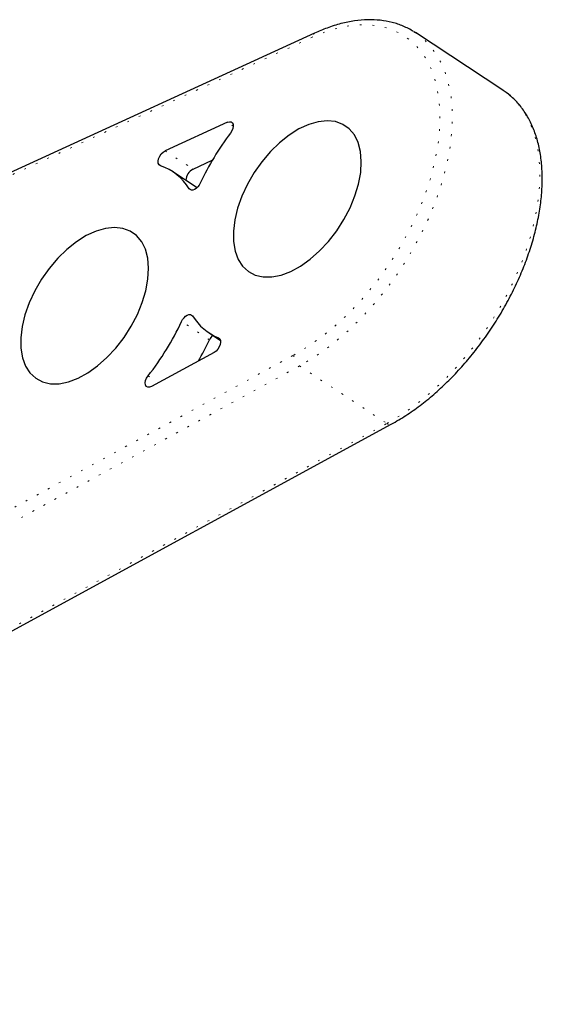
# Model space of a CAD drawing. Header units: millimetres. Extents: x 65 to 809, y 50 to 579.
# Tile 2 of 8: x 122 to 153, y 55 to 112. Entities that reach past the tile are written whole.
import ezdxf

# ---------------------------------------------------------------- set-up
doc = ezdxf.new("R2010")
doc.units = ezdxf.units.MM
doc.linetypes.add('DOT2', pattern=[0.635, 0, -0.635])

msp = doc.modelspace()

# ---------------------------------------------------------------- linework, layer by layer
at = {"color": 7, "linetype": 'Continuous', "lineweight": 25}
for p, q in [((139.373, 111.509), (77.607, 83.186)), ((145.155, 111.606), (145.253, 111.544)), ((150.355, 108.187), (145.253, 111.544)), ((134.296, 106.309), (130.66, 104.642)), ((132.284, 103.574), (133.408, 104.09)), ((132.519, 102.49), (131.103, 103.421)), ((133.221, 94.013), (133.887, 93.575)), ((133.512, 92.875), (129.858, 90.881)), ((81.761, 54.827), (143.85, 88.688))]:
    msp.add_line(p, q, dxfattribs=at)
at = {"color": 7, "linetype": 'DOT2', "lineweight": 18}
for p, q in [((139.238, 111.275), (77.472, 82.952)), ((134.63, 106.089), (134.296, 106.309)), ((130.66, 104.642), (132.284, 103.574)), ((132.067, 102.432), (132.19, 102.351)), ((133.239, 93.613), (131.615, 94.681)), ((133.828, 93.687), (133.772, 93.724)), ((76.067, 58.861), (138.156, 92.722)), ((138.495, 92.085), (76.405, 58.224)), ((138.495, 92.085), (143.597, 88.728)), ((129.665, 91.512), (130.277, 91.11)), ((81.507, 54.867), (143.597, 88.728))]:
    msp.add_line(p, q, dxfattribs=at)
at = {"color": 7, "linetype": 'DOT2', "lineweight": 18, "flags": 128}
for points in [[(138.156, 92.722), (139.005, 93.232), (139.848, 93.831), (140.675, 94.514), (141.479, 95.273), (142.249, 96.1), (142.98, 96.987), (143.662, 97.924), (144.289, 98.902), (144.855, 99.91), (145.353, 100.938), (145.778, 101.976), (146.127, 103.012), (146.394, 104.036), (146.578, 105.037), (146.676, 106.004), (146.688, 106.928), (146.613, 107.799), (146.453, 108.608), (146.208, 109.347), (145.882, 110.007), (145.477, 110.582), (144.999, 111.066), (144.451, 111.454), (143.84, 111.742), (143.172, 111.927), (142.455, 112.006), (141.694, 111.98), (140.899, 111.848), (140.077, 111.612), (139.238, 111.275)], [(145.253, 111.544), (145.644, 111.251), (146.144, 110.745), (146.566, 110.144), (146.907, 109.454), (147.163, 108.683), (147.331, 107.838), (147.409, 106.928), (147.396, 105.962), (147.293, 104.951), (147.101, 103.906), (146.822, 102.836), (146.458, 101.754), (146.014, 100.669), (145.493, 99.595), (144.903, 98.542), (144.247, 97.52), (143.534, 96.541), (142.771, 95.614), (141.966, 94.75), (141.127, 93.957), (140.262, 93.244), (139.382, 92.618), (138.495, 92.085)], [(143.597, 88.728), (144.484, 89.261), (145.364, 89.887), (146.229, 90.601), (147.068, 91.393), (147.873, 92.258), (148.636, 93.184), (149.349, 94.163), (150.005, 95.185), (150.595, 96.238), (151.116, 97.313), (151.56, 98.397), (151.924, 99.479), (152.203, 100.549), (152.395, 101.594), (152.498, 102.605), (152.511, 103.571), (152.433, 104.481), (152.265, 105.326), (152.009, 106.097), (151.668, 106.787), (151.246, 107.388), (150.746, 107.894), (150.355, 108.187)]]:
    msp.add_lwpolyline(points, dxfattribs=at)
at = {"color": 7, "linetype": 'Continuous', "lineweight": 25, "flags": 128}
for points in [[(134.296, 106.309), (134.405, 106.341), (134.501, 106.33), (134.574, 106.28), (134.618, 106.193), (134.629, 106.078), (134.606, 105.945), (134.551, 105.807), (134.469, 105.677)], [(134.637, 99.96), (134.643, 99.346), (134.737, 98.79), (134.916, 98.306), (135.176, 97.905), (135.51, 97.595), (135.912, 97.385), (136.37, 97.279), (136.876, 97.28), (137.416, 97.387), (137.979, 97.599), (138.551, 97.909), (139.118, 98.312), (139.668, 98.797), (140.187, 99.354), (140.664, 99.968), (141.086, 100.626), (141.445, 101.312), (141.731, 102.011), (141.939, 102.705), (142.063, 103.379), (142.1, 104.016), (142.05, 104.602), (141.913, 105.124), (141.693, 105.568), (141.395, 105.924), (141.026, 106.185), (140.595, 106.344), (140.111, 106.396), (139.587, 106.342), (139.033, 106.182), (138.464, 105.92), (137.893, 105.563), (137.333, 105.117), (136.797, 104.595), (136.298, 104.008), (135.847, 103.37), (135.455, 102.696), (135.132, 102.002), (134.884, 101.303), (134.718, 100.617), (134.637, 99.96)], [(130.38, 103.774), (130.303, 103.826), (130.258, 103.919), (130.25, 104.041), (130.278, 104.181), (130.341, 104.325), (130.432, 104.458), (130.542, 104.567), (130.66, 104.642)], [(132.708, 102.753), (132.644, 102.639), (132.564, 102.535), (132.472, 102.45), (132.376, 102.388), (132.281, 102.354), (132.195, 102.35), (132.122, 102.376), (132.067, 102.432)], [(122.231, 93.731), (122.238, 93.118), (122.332, 92.562), (122.511, 92.078), (122.77, 91.676), (123.105, 91.367), (123.506, 91.157), (123.965, 91.051), (124.471, 91.051), (125.011, 91.159), (125.574, 91.37), (126.145, 91.681), (126.713, 92.084), (127.263, 92.569), (127.782, 93.125), (128.258, 93.74), (128.681, 94.398), (129.039, 95.084), (129.326, 95.782), (129.534, 96.476), (129.657, 97.15), (129.695, 97.788), (129.644, 98.374), (129.508, 98.895), (129.288, 99.339), (128.99, 99.696), (128.621, 99.957), (128.189, 100.115), (127.706, 100.168), (127.181, 100.114), (126.628, 99.954), (126.059, 99.692), (125.488, 99.334), (124.928, 98.889), (124.392, 98.367), (123.892, 97.78), (123.442, 97.142), (123.05, 96.468), (122.726, 95.773), (122.478, 95.075), (122.312, 94.389), (122.231, 93.731)], [(131.615, 94.681), (131.679, 94.795), (131.76, 94.899), (131.851, 94.984), (131.948, 95.046), (132.042, 95.08), (132.129, 95.084), (132.202, 95.058), (132.256, 95.003)], [(133.772, 93.724), (133.843, 93.67), (133.885, 93.581), (133.894, 93.465), (133.868, 93.331), (133.811, 93.193), (133.727, 93.064), (133.624, 92.954), (133.512, 92.875)], [(129.858, 90.881), (129.742, 90.838), (129.638, 90.84), (129.557, 90.888), (129.508, 90.975), (129.494, 91.094), (129.518, 91.232), (129.577, 91.377), (129.665, 91.512)]]:
    msp.add_lwpolyline(points, dxfattribs=at)
at = {"color": 7, "linetype": 'DOT2', "lineweight": 18}
for centre, radius, start, end in [((139.505, 111.277), 0.267, 119.51945, 180.59053), ((138.968, 92.745), 0.813, 181.65555, 234.33728), ((143.755, 88.907), 0.239, 228.54866, 293.57918)]:
    msp.add_arc(centre, radius, start, end, dxfattribs=at)
at = {"color": 7, "linetype": 'Continuous', "lineweight": 25}
for centre, radius, start, end in [((147.239, 95.993), 16.026, 142.82768, 155.05083), ((129.337, 100.731), 3.217, 31.91577, 71.07682), ((132.615, 102.909), 0.743, 116.4971, 179.53265), ((134.992, 96.708), 3.224, 211.94511, 247.7658), ((117.074, 101.447), 16.039, 321.72639, 335.04737), ((134.017, 93.253), 0.858, 133.33688, 155.18297), ((118.968, 100.237), 15.733, 330.01897, 335.10015)]:
    msp.add_arc(centre, radius, start, end, dxfattribs=at)
for points, knots in [([(145.146, 111.612), (144.951, 111.72), (144.559, 111.938), (143.906, 112.15), (143.212, 112.276), (142.478, 112.305), (141.711, 112.24), (140.915, 112.078), (140.133, 111.837), (139.616, 111.614), (139.373, 111.509)], [0, 0, 0, 0, 0.123903, 0.248604, 0.373905, 0.500279, 0.627873, 0.756548, 0.886006, 1, 1, 1, 1]), ([(143.85, 88.688), (143.996, 88.77), (144.42, 89.008), (145.117, 89.466), (145.932, 90.081), (146.727, 90.77), (147.497, 91.524), (148.234, 92.336), (148.931, 93.2), (149.585, 94.108), (150.187, 95.051), (150.735, 96.023), (151.221, 97.014), (151.643, 98.016), (151.997, 99.021), (152.279, 100.02), (152.485, 101.004), (152.615, 101.966), (152.666, 102.897), (152.637, 103.789), (152.527, 104.633), (152.336, 105.422), (152.065, 106.148), (151.718, 106.802), (151.296, 107.375), (150.831, 107.853), (150.477, 108.096), (150.311, 108.209)], [0, 0, 0, 0, 0.021736, 0.062876, 0.103989, 0.145067, 0.186111, 0.227126, 0.26812, 0.309101, 0.350079, 0.391061, 0.432056, 0.473072, 0.514119, 0.555206, 0.596341, 0.637528, 0.678766, 0.720045, 0.761325, 0.802537, 0.843586, 0.884354, 0.924736, 0.964696, 1, 1, 1, 1])]:
    msp.add_open_spline(points, degree=3, knots=knots, dxfattribs=at)

doc.saveas('drawing.dxf')
